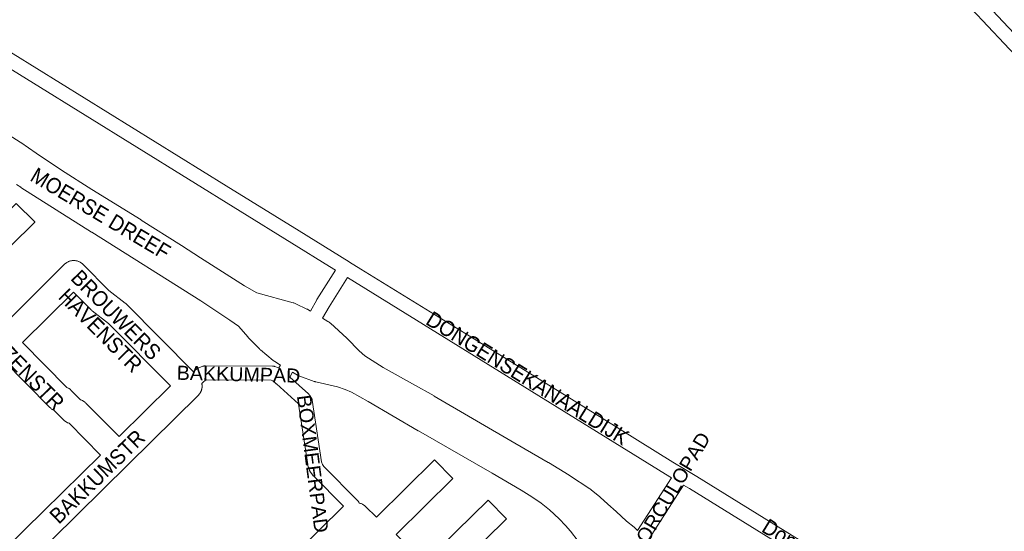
# Model space of a CAD drawing. Header units: metres. Extents: x 123819 to 142731, y 393440 to 405763.
# Tile 221 of 256: x 129557 to 130046, y 399464 to 399719. Entities that reach past the tile are written whole.
import ezdxf
from ezdxf.enums import TextEntityAlignment as Align

# ---------------------------------------------------------------- set-up
doc = ezdxf.new("R2010")
doc.units = ezdxf.units.M
doc.header["$MEASUREMENT"] = 0
for name, color, linetype, lineweight in [('gs-anno-wegen algemeen tekst', 7, 'Continuous', 0), ('gs-knt-aanvullende hoofdweg', 7, 'Continuous', 0), ('gs-knt-fietspaden', 7, 'Continuous', 0), ('gs-knt-wegen algemeen', 7, 'Continuous', 0), ('gs-vlk-plantopografie wegen algemeen', 7, 'Continuous', 0)]:
    doc.layers.add(name, color=color, linetype=linetype, lineweight=lineweight)
doc.styles.add('Style-Arial', font='arial.ttf')

msp = doc.modelspace()

# ---------------------------------------------------------------- linework, layer by layer
at = {"layer": 'gs-knt-aanvullende hoofdweg', "color": 7, "linetype": 'Continuous', "flags": 128}
for points in [[(129549.71, 399662.68), (129557.07, 399657.95), (129557.35, 399657.76), (129564.88, 399652.43), (129577.55, 399644.02), (129592.63, 399634.37), (129617.07, 399619.28), (129617.14, 399619.24), (129617.15, 399619.23), (129617.19, 399619.2), (129637.07, 399606.6), (129646.53, 399600.54), (129668.51, 399586.57), (129668.51, 399586.56), (129674.53, 399583.03), (129692.62, 399578.15), (129692.96, 399578.05), (129693.28, 399577.93), (129693.61, 399577.8), (129693.92, 399577.66), (129699.4, 399575.02), (129699.69, 399574.88), (129699.96, 399574.72), (129701.22, 399573.98)], [(129686.28, 399547.17), (129683.54, 399548.85), (129683.24, 399549.05), (129682.94, 399549.26), (129682.66, 399549.48), (129676.41, 399554.7), (129676.14, 399554.94), (129675.88, 399555.19), (129670.57, 399560.57), (129670.38, 399560.76), (129670.25, 399560.91), (129670.21, 399560.96), (129665.44, 399566.44), (129665.4, 399566.49), (129661.14, 399569.52), (129646.81, 399579.12), (129592.53, 399613.22), (129592.51, 399613.23), (129592.5, 399613.24), (129557.42, 399635.44), (129557.29, 399635.53), (129555.13, 399636.96)], [(129707.27, 399570.41), (129709.87, 399568.87), (129710.13, 399568.71), (129710.2, 399568.66), (129710.26, 399568.62), (129710.39, 399568.53), (129710.47, 399568.48), (129710.52, 399568.44), (129710.57, 399568.4), (129710.64, 399568.35), (129710.83, 399568.2), (129710.85, 399568.18), (129710.89, 399568.15), (129711.12, 399567.94), (129719.22, 399560.52), (129719.46, 399560.29), (129725.45, 399554.3), (129728.15, 399551.78), (129737.39, 399545.93), (129737.4, 399545.93), (129751.94, 399537.82), (129751.96, 399537.81), (129762.59, 399531.84), (129762.6, 399531.83), (129762.72, 399531.76), (129762.72, 399531.76), (129802.79, 399508.29), (129819.3, 399498.77), (129819.51, 399498.65), (129829.72, 399492.33), (129829.86, 399492.24), (129840, 399485.64), (129840.24, 399485.48), (129840.32, 399485.42), (129840.35, 399485.4), (129840.39, 399485.37), (129840.47, 399485.31), (129840.69, 399485.14), (129844.89, 399481.66), (129845.13, 399481.46), (129845.15, 399481.44), (129845.16, 399481.44), (129849, 399477.97), (129853.05, 399474.31), (129858.26, 399469.58), (129858.27, 399469.58), (129861.93, 399466.51), (129862.16, 399466.32), (129863.68, 399464.94)], [(129834.21, 399459.62), (129830.31, 399464.58), (129827.86, 399467.41), (129824.71, 399470.66), (129820.03, 399475.14), (129815.88, 399478.41), (129811.22, 399481.68), (129805.9, 399484.98), (129791.48, 399493.36), (129754.84, 399514.37), (129754.77, 399514.41), (129729.8, 399529.07), (129721.62, 399533.69), (129718.42, 399534.97), (129714.59, 399536.27), (129703.94, 399538.73), (129703.91, 399538.74), (129703.63, 399538.81), (129703.61, 399538.82), (129703.32, 399538.9), (129703.31, 399538.91), (129703.02, 399539.01), (129695.96, 399541.6), (129695.66, 399541.72), (129695.6, 399541.75), (129695.57, 399541.76), (129695.5, 399541.79), (129695.37, 399541.85), (129695.25, 399541.91), (129695.18, 399541.94), (129695.14, 399541.96), (129695.08, 399541.99), (129694.8, 399542.15), (129692.31, 399543.58)]]:
    msp.add_lwpolyline(points, dxfattribs=at)
at = {"layer": 'gs-knt-fietspaden', "color": 7, "linetype": 'Continuous', "flags": 128}
for points in [[(130136.55, 399612.78), (130131.69, 399616.35), (130131.56, 399616.45), (130131.45, 399616.55), (130131.33, 399616.65), (130127.11, 399620.71), (130127.05, 399620.77), (130126.98, 399620.84), (130029.59, 399724.3), (129953.89, 399804.57)], [(130037.18, 399726.48), (130132.04, 399625.71), (130136.03, 399621.87), (130139.59, 399619.26)], [(129538.5, 399711.26), (129538.51, 399711.25), (129541.61, 399709.19), (129659.3, 399636.32), (129659.31, 399636.32), (129695.57, 399613.82), (129695.59, 399613.81)], [(129691.97, 399607.79), (129537.87, 399703.25)], [(129695.59, 399613.81), (129720.43, 399598.42)], [(129701.22, 399573.98), (129704.34, 399579.56), (129704.44, 399579.73), (129713.71, 399594.31), (129710.7, 399596.17), (129692.01, 399607.76), (129691.97, 399607.79)], [(129720.43, 399598.42), (129720.43, 399598.41), (129720.55, 399598.34), (129726.26, 399594.83), (129777.82, 399562.96), (129846.04, 399520.76), (129881.27, 399498.95), (129887.32, 399495.26), (129893.12, 399491.71), (129893.14, 399491.7), (129940.47, 399462.42), (130023.74, 399411.09), (130029.5, 399408), (130033.48, 399405.87), (130043.45, 399402.14), (130043.51, 399402.12), (130043.61, 399402.08), (130049.44, 399399.79), (130053.61, 399399.21), (130057.78, 399399.91)], [(129719.69, 399590.62), (129710.42, 399576.05), (129707.27, 399570.41)], [(129877.58, 399492.98), (129719.69, 399590.62)], [(129643.04, 399543.77), (129643.4, 399544.12), (129643.5, 399544.22), (129643.6, 399544.31), (129643.71, 399544.39), (129644.83, 399545.26), (129644.95, 399545.35), (129645.07, 399545.44), (129645.2, 399545.52), (129645.33, 399545.59), (129645.47, 399545.66), (129645.61, 399545.72), (129645.75, 399545.78), (129647.79, 399546.54), (129647.94, 399546.6), (129648.09, 399546.64), (129648.24, 399546.68), (129648.4, 399546.71), (129648.56, 399546.74), (129648.72, 399546.75), (129648.88, 399546.76), (129649.03, 399546.77), (129682.37, 399546.63), (129682.54, 399546.63), (129682.71, 399546.62), (129682.87, 399546.6), (129683.04, 399546.57), (129683.2, 399546.53), (129683.36, 399546.49), (129683.52, 399546.43), (129685.4, 399545.77), (129685.48, 399545.74)], [(129690.98, 399541.19), (129700.23, 399532.77), (129700.34, 399532.67), (129700.44, 399532.56), (129700.54, 399532.45), (129700.63, 399532.33), (129700.72, 399532.21), (129701.46, 399531.18), (129701.55, 399531.05), (129701.64, 399530.9), (129701.72, 399530.76), (129701.79, 399530.61), (129701.85, 399530.46), (129701.91, 399530.31), (129701.96, 399530.15), (129702.01, 399529.99), (129702.04, 399529.83), (129702.07, 399529.67), (129706.72, 399499.09), (129707.18, 399497.69), (129707.86, 399496.78), (129724.65, 399479.75), (129724.76, 399479.64), (129724.85, 399479.53), (129724.95, 399479.41), (129725.03, 399479.29), (129725.11, 399479.17), (129725.19, 399479.04), (129725.48, 399478.55)], [(129684.25, 399537.84), (129684.19, 399537.88), (129682.45, 399539.37), (129681.75, 399539.62), (129649.65, 399539.74), (129648.71, 399539.39), (129648.18, 399538.98), (129647.24, 399538.05)], [(129684.25, 399537.84), (129684.25, 399537.84)], [(129684.3, 399537.79), (129684.29, 399537.8)], [(129717.56, 399476.94), (129702.68, 399492.03), (129702.57, 399492.15), (129702.46, 399492.28), (129702.35, 399492.41), (129701.2, 399493.98), (129701.11, 399494.11), (129701.02, 399494.24), (129700.94, 399494.38), (129700.87, 399494.52), (129700.8, 399494.66), (129700.75, 399494.81), (129700.69, 399494.96), (129699.96, 399497.16), (129699.92, 399497.31), (129699.88, 399497.45), (129699.85, 399497.59), (129699.83, 399497.74), (129695.26, 399527.79), (129695.22, 399527.83), (129684.3, 399537.79)], [(129863.68, 399464.94), (129880.59, 399491.14)], [(129886.58, 399487.48), (129869.24, 399460.61)], [(130020.15, 399405.06), (129936.78, 399456.44), (129889.45, 399485.73), (129886.58, 399487.48)]]:
    msp.add_lwpolyline(points, dxfattribs=at)
at = {"layer": 'gs-knt-wegen algemeen', "color": 7, "linetype": 'Continuous', "flags": 128}
for points in [[(129519.43, 399592.29), (129555.09, 399627.53, -0.384566), (129555.1, 399627.53), (129564.24, 399618.29, -0.390294), (129564.24, 399618.27), (129528.57, 399583.02)], [(129447.27, 399554.31), (129495.33, 399505.59), (129515.96, 399525.94, -0.384562), (129515.98, 399525.94), (129525.1, 399516.68, -0.390297), (129525.1, 399516.67), (129504.47, 399496.32), (129546.4, 399453.81), (129546.92, 399453.74), (129547.38, 399453.82), (129548.02, 399454.3), (129559.15, 399465.26)], [(129725.48, 399478.55), (129725.51, 399478.54), (129725.81, 399478.46), (129726.11, 399478.36), (129726.41, 399478.25), (129726.7, 399478.12), (129726.99, 399477.98), (129727.26, 399477.82), (129727.53, 399477.66), (129727.79, 399477.47), (129728.05, 399477.28), (129728.29, 399477.08), (129728.52, 399476.86), (129733.96, 399471.49), (129762.76, 399499.96, -0.384566), (129762.78, 399499.96), (129771.92, 399490.71, -0.390294), (129771.92, 399490.7)], [(129771.92, 399490.7), (129743.82, 399462.92), (129757.77, 399448.79), (129789.45, 399479.91, -0.384559), (129789.46, 399479.91), (129798.57, 399470.64, -0.390301), (129798.57, 399470.63), (129766.92, 399439.53), (129781.18, 399425.09), (129812.79, 399456.38, -0.384569), (129812.81, 399456.38), (129821.95, 399447.15, -0.390292), (129821.95, 399447.13), (129790.33, 399415.83), (129798.99, 399407.05), (129800.76, 399405.65), (129801.32, 399405.36), (129801.97, 399405.11), (129803.8, 399404.75), (129826.65, 399402.57)]]:
    msp.add_lwpolyline(points, format="xyb", dxfattribs=at)
for points in [[(129546.43, 399564.91), (129579.01, 399597.25), (129579.24, 399597.46), (129579.47, 399597.66), (129579.72, 399597.85), (129579.97, 399598.03), (129580.23, 399598.2), (129580.5, 399598.35), (129580.78, 399598.49), (129581.06, 399598.62), (129581.35, 399598.74), (129581.65, 399598.84), (129581.95, 399598.92), (129582.25, 399598.99), (129582.55, 399599.05), (129582.86, 399599.09), (129583.17, 399599.12), (129583.48, 399599.13), (129583.79, 399599.13), (129584.1, 399599.12), (129584.41, 399599.08), (129584.72, 399599.04), (129585.02, 399598.98), (129585.32, 399598.9), (129585.62, 399598.81), (129585.91, 399598.71), (129586.2, 399598.59), (129586.48, 399598.46), (129586.76, 399598.31), (129587.03, 399598.16), (129587.29, 399597.99), (129587.54, 399597.8), (129587.78, 399597.61), (129588.01, 399597.41), (129588.24, 399597.19), (129600.99, 399584.22)], [(129631.67, 399536.77), (129600.93, 399567.89), (129592.73, 399574.15), (129592.48, 399574.34), (129592.25, 399574.55), (129592.03, 399574.76), (129583.54, 399583.4), (129558.24, 399558.29)], [(129600.99, 399584.22), (129609.19, 399577.97), (129609.43, 399577.78), (129609.66, 399577.58), (129609.88, 399577.37), (129643.04, 399543.77)], [(129558.24, 399558.29), (129580.27, 399536), (129580.55, 399535.87), (129580.8, 399535.74), (129581.05, 399535.6), (129581.3, 399535.45), (129581.54, 399535.29), (129581.77, 399535.12), (129581.99, 399534.94), (129582.2, 399534.75), (129582.41, 399534.55), (129586.98, 399529.92), (129587.41, 399529.75), (129587.68, 399529.63), (129587.95, 399529.51), (129588.21, 399529.36), (129588.46, 399529.21), (129588.71, 399529.05), (129588.95, 399528.87), (129589.18, 399528.69), (129589.4, 399528.49), (129589.61, 399528.28), (129606.11, 399511.57)], [(129596.84, 399502.43), (129581.3, 399518.18), (129580.87, 399518.35), (129580.6, 399518.46), (129580.33, 399518.59), (129580.07, 399518.73), (129579.82, 399518.89), (129579.57, 399519.05), (129579.34, 399519.22), (129579.11, 399519.41), (129578.88, 399519.61), (129578.67, 399519.81), (129573.96, 399524.58), (129573.68, 399524.71), (129573.43, 399524.84), (129573.18, 399524.98), (129572.93, 399525.13), (129572.69, 399525.29), (129572.46, 399525.46), (129572.24, 399525.64), (129572.03, 399525.83), (129571.82, 399526.03), (129548.56, 399549.56)], [(129606.11, 399511.57), (129631.67, 399536.77)], [(129647.24, 399538.05), (129647.26, 399537.96), (129647.29, 399537.81), (129647.32, 399537.65), (129647.33, 399537.49), (129647.35, 399537.33), (129647.37, 399537.18), (129647.38, 399537.01), (129647.38, 399536.86), (129647.38, 399536.7), (129647.38, 399536.54), (129647.38, 399536.38), (129647.37, 399536.23), (129647.35, 399536.06), (129647.34, 399535.91), (129647.31, 399535.75), (129647.29, 399535.6), (129647.26, 399535.44), (129647.23, 399535.29), (129647.19, 399535.13), (129647.15, 399534.98), (129647.11, 399534.82), (129647.06, 399534.68), (129647.01, 399534.52), (129646.95, 399534.38), (129646.89, 399534.23), (129646.83, 399534.08), (129646.77, 399533.94), (129646.7, 399533.8), (129646.62, 399533.65), (129646.55, 399533.52), (129646.47, 399533.38), (129646.39, 399533.24), (129646.3, 399533.11), (129646.21, 399532.98), (129646.12, 399532.85), (129646.03, 399532.72), (129645.92, 399532.6), (129645.83, 399532.48), (129645.72, 399532.36), (129645.61, 399532.24), (129645.5, 399532.12), (129645.45, 399532.07)], [(129645.44, 399532.07), (129610.62, 399497.73), (129572.86, 399460.5)], [(129645.45, 399532.07), (129645.44, 399532.07), (129645.44, 399532.07)], [(129645.45, 399532.07), (129645.44, 399532.07), (129645.44, 399532.07)], [(129559.15, 399465.27), (129596.84, 399502.43)], [(129635.07, 399397.3), (129669.36, 399431.08), (129676.22, 399437.83), (129676.43, 399438.03), (129676.64, 399438.22), (129676.87, 399438.39), (129683.71, 399443.55), (129717.06, 399476.49), (129717.28, 399476.71), (129717.52, 399476.91), (129717.56, 399476.94)], [(129559.15, 399465.26), (129559.15, 399465.26), (129559.15, 399465.27)], [(129559.15, 399465.26), (129559.15, 399465.26), (129559.15, 399465.27)]]:
    msp.add_lwpolyline(points, dxfattribs=at)
at = {"layer": 'gs-vlk-plantopografie wegen algemeen', "color": 7, "linetype": 'Continuous', "flags": 128}
for points in [[(129538.5, 399711.26), (129538.51, 399711.25), (129541.61, 399709.19), (129659.3, 399636.32), (129659.31, 399636.32), (129695.57, 399613.82), (129695.59, 399613.81)], [(129701.22, 399573.98), (129704.34, 399579.56), (129704.44, 399579.73), (129713.71, 399594.31), (129710.7, 399596.17), (129692.01, 399607.76), (129691.97, 399607.79)], [(129720.43, 399598.42), (129720.43, 399598.41), (129720.55, 399598.34), (129726.26, 399594.83), (129777.82, 399562.96), (129846.04, 399520.76), (129881.27, 399498.95), (129887.32, 399495.26), (129893.12, 399491.71), (129893.14, 399491.7), (129940.47, 399462.42), (130023.74, 399411.09), (130029.5, 399408), (130033.48, 399405.87), (130043.45, 399402.14), (130043.51, 399402.12), (130043.61, 399402.08), (130049.44, 399399.79), (130053.61, 399399.21), (130057.78, 399399.91)], [(129719.69, 399590.62), (129710.42, 399576.05), (129707.27, 399570.41)], [(129685.48, 399545.74), (129686.28, 399547.17)], [(129692.31, 399543.58), (129690.98, 399541.19)], [(129684.29, 399537.8), (129684.25, 399537.84)], [(129684.25, 399537.84), (129684.25, 399537.84)], [(129684.3, 399537.79), (129684.29, 399537.8)], [(129880.59, 399491.14), (129877.6, 399492.97), (129877.58, 399492.98)], [(129880.59, 399491.14), (129877.6, 399492.97), (129877.58, 399492.98)], [(130020.15, 399405.06), (129936.78, 399456.44), (129889.45, 399485.73), (129886.58, 399487.48)]]:
    msp.add_lwpolyline(points, dxfattribs=at)

# ---------------------------------------------------------------- texts
at = {"layer": 'gs-anno-wegen algemeen tekst', "color": 7, "style": 'Style-Arial', "width": 0.909091}
for s, rotation, p in [('MOERSE DREEF', 329.2085, (129596.98, 399622.46)), ('BROEKHUIZENSTR', 314.372, (129545.41, 399558.86)), ('BROUWERS', 314.7934, (129604.68, 399572.11)), ('HAVENSTR', 314.7934, (129596.9, 399564.39)), ('DONGENSEKANAALDIJK', 328.2579, (129809.12, 399540.65)), ('BAKKUMSTR', 44.2789, (129595.32, 399491.7)), ('Dongensekanaaldijk', 328.3524, (129964.24, 399444.82))]:
    msp.add_text(s, height=7.7, rotation=rotation, dxfattribs=at).set_placement(p, align=Align.MIDDLE_CENTER)
at = {"layer": 'gs-anno-wegen algemeen tekst', "color": 7, "style": 'Style-Arial'}
for s, rotation, p in [('BAKKUMPAD', 358.6027, (129665.48, 399542.61)), ('BOXMEERPAD', 277.4033, (129702.37, 399498.09)), ('BORCULOPAD', 59.1678, (129879.69, 399483.41))]:
    msp.add_text(s, height=7, rotation=rotation, dxfattribs=at).set_placement(p, align=Align.MIDDLE_CENTER)

doc.saveas('drawing.dxf')
